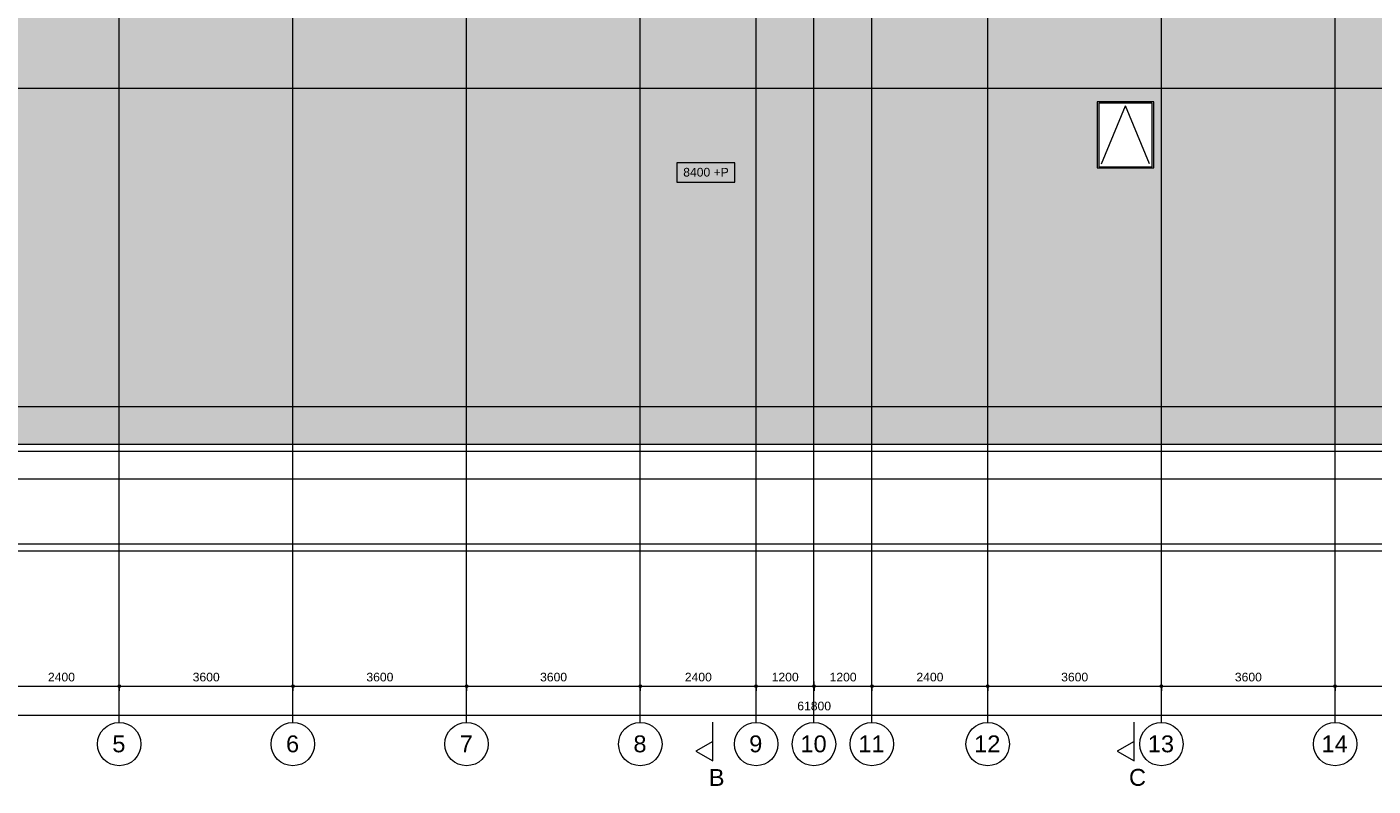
# Model space of a CAD drawing. Header units: millimetres. Extents: x -2716 to 106846, y 3237 to 43386.
# Tile 5 of 12: x 24587 to 52487, y 3628 to 19372. Entities that reach past the tile are written whole.
import ezdxf

# ---------------------------------------------------------------- set-up
doc = ezdxf.new("R2010")
doc.units = ezdxf.units.MM
for name, pattern in [('THO_hartlijn', [8, 5, -1, 1, -1]), ('THO_hidden', [6, 3, -3]), ('THO_stramienlijn', [20, 17, -1.5, 0, -1.5])]:
    doc.linetypes.add(name, pattern=pattern)
for name, color, linetype, lineweight in [('A-ANNO-DIMS', 7, 'Continuous', 13), ('A-ANNO-DIMS-100', 7, 'Continuous', 13), ('A-GENM', 7, 'Continuous', 13), ('A-GLAZ', 7, 'Continuous', 13), ('A-ROOF-PATT', 7, 'Continuous', 13), ('G-ANNO-DIMS', 7, 'Continuous', 13), ('I-WALL', 7, 'Continuous', 18), ('S-GRID', 7, 'Continuous', 13), ('S-GRID-IDEN', 7, 'Continuous', 13)]:
    doc.layers.add(name, color=color, linetype=linetype, lineweight=lineweight)
doc.layers.add('A-DETL-MBND', color=9, linetype='Continuous', lineweight=13, true_color=0x808080)
doc.layers.add('G-ANNO-SYMB', color=7, linetype='THO_hidden', lineweight=13, true_color=0xff8040)
doc.styles.add('Arial', font='arial.ttf', dxfattribs={"height": 350})
doc.styles.add('Arial_1', font='arial.ttf', dxfattribs={"height": 180})
doc.dimstyles.new('THO_18_-_transparant', dxfattribs={"dimscale": 304.8, "dimtxt": 0.602515, "dimasz": 0.164042, "dimexe": 0.328084, "dimexo": 0.0625, "dimgap": 0.147638, "dimtad": 1, "dimdec": 3, "dimlfac": 304.8, "dimrnd": 0.001, "dimdsep": 46, "dimtxsty": 'Arial_1', "dimblk1": 'DOTBLANK', "dimblk2": 'DOTBLANK', "dimsah": 1, "dimcen": 0.09, "dimdle": 0.164042, "dimazin": 0, "dimtfac": 1, "dimtdec": 4, "dimtix": 1, "dimtmove": 0, "dimatfit": 3, "dimfxl": 0.001076, "dimfxlon": 1, "dimtvp": 1, "dimtolj": 1, "dimtzin": 0, "dimarcsym": 2})

# ---------------------------------------------------------------- blocks, each defined once
blk = doc.blocks.new('NLRS_37_GM_UN_symbool bewegingskarakteristiek-WPB_gen_BCB - symbool bewegingskarakteristiek-2443060-02 dak _plotview_')
at = {"layer": 'A-GENM'}
for p in [(-500, 1200), (500, 1200)]:
    blk.add_line(p, (0, 0), dxfattribs=at)
blk = doc.blocks.new('Section - Horizontaal links-23535-02 dak _plotview_')
at = {"layer": 'G-ANNO-SYMB', "color": 7, "linetype": 'Continuous'}
for p, q in [((2, 3.5), (0, 0)), ((4, 0), (2, 3.5)), ((0, 0), (4, 0))]:
    blk.add_line(p, q, dxfattribs=at)
at = {"layer": 'G-ANNO-SYMB', "color": 7, "linetype": 'Continuous', "lineweight": 18}
blk.add_line((0, 0), (8, 0), dxfattribs=at)
blk = doc.blocks.new('DIMBLOCK4-02 dak _plotview_')
at = {"layer": 'A-ANNO-DIMS-100'}
for p, q in [((24100, 5700), (24100, 5800)), ((24100, 5700), (26500, 5700)), ((24100, 5700), (24100, 5600)), ((26500, 5700), (26500, 5800)), ((26500, 5700), (26500, 5600))]:
    blk.add_line(p, q, dxfattribs=at)
for centre in [(24100, 5700), (26500, 5700)]:
    blk.add_circle(centre, 25, dxfattribs=at)
at = {"layer": 'A-ANNO-DIMS-100', "color": 0, "insert": (25023, 5979), "char_height": 180, "width": 664.52, "attachment_point": 1, "line_spacing_factor": 0.941778, "style": 'Arial_1'}
blk.add_mtext('2400', dxfattribs=at)
blk = doc.blocks.new('_DotBlank')
at = {"color": 0, "linetype": 'ByBlock', "lineweight": -2}
blk.add_line((-0.5, 0), (-1, 0), dxfattribs=at)
blk.add_circle((0, 0), 0.5, dxfattribs=at)
blk = doc.blocks.new('DIMBLOCK5-02 dak _plotview_')
at = {"layer": 'A-ANNO-DIMS-100'}
for p, q in [((26500, 5700), (26500, 5800)), ((26500, 5700), (30100, 5700)), ((26500, 5700), (26500, 5600)), ((30100, 5700), (30100, 5800)), ((30100, 5700), (30100, 5600))]:
    blk.add_line(p, q, dxfattribs=at)
for centre in [(26500, 5700), (30100, 5700)]:
    blk.add_circle(centre, 25, dxfattribs=at)
at = {"layer": 'A-ANNO-DIMS-100', "color": 0, "insert": (28023, 5979), "char_height": 180, "width": 664.52, "attachment_point": 1, "line_spacing_factor": 0.941778, "style": 'Arial_1'}
blk.add_mtext('3600', dxfattribs=at)
blk = doc.blocks.new('DIMBLOCK6-02 dak _plotview_')
at = {"layer": 'A-ANNO-DIMS-100'}
for p, q in [((30100, 5700), (30100, 5800)), ((30100, 5700), (33700, 5700)), ((30100, 5700), (30100, 5600)), ((33700, 5700), (33700, 5800)), ((33700, 5700), (33700, 5600))]:
    blk.add_line(p, q, dxfattribs=at)
for centre in [(30100, 5700), (33700, 5700)]:
    blk.add_circle(centre, 25, dxfattribs=at)
at = {"layer": 'A-ANNO-DIMS-100', "color": 0, "insert": (31623, 5979), "char_height": 180, "width": 664.52, "attachment_point": 1, "line_spacing_factor": 0.941778, "style": 'Arial_1'}
blk.add_mtext('3600', dxfattribs=at)
blk = doc.blocks.new('DIMBLOCK7-02 dak _plotview_')
at = {"layer": 'A-ANNO-DIMS-100'}
for p, q in [((33700, 5700), (33700, 5800)), ((33700, 5700), (37300, 5700)), ((33700, 5700), (33700, 5600)), ((37300, 5700), (37300, 5800)), ((37300, 5700), (37300, 5600))]:
    blk.add_line(p, q, dxfattribs=at)
for centre in [(33700, 5700), (37300, 5700)]:
    blk.add_circle(centre, 25, dxfattribs=at)
at = {"layer": 'A-ANNO-DIMS-100', "color": 0, "insert": (35223, 5979), "char_height": 180, "width": 664.52, "attachment_point": 1, "line_spacing_factor": 0.941778, "style": 'Arial_1'}
blk.add_mtext('3600', dxfattribs=at)
blk = doc.blocks.new('DIMBLOCK8-02 dak _plotview_')
at = {"layer": 'A-ANNO-DIMS-100'}
for p, q in [((37300, 5700), (37300, 5800)), ((37300, 5700), (39700, 5700)), ((37300, 5700), (37300, 5600)), ((39700, 5700), (39700, 5800)), ((39700, 5700), (39700, 5600))]:
    blk.add_line(p, q, dxfattribs=at)
for centre in [(37300, 5700), (39700, 5700)]:
    blk.add_circle(centre, 25, dxfattribs=at)
at = {"layer": 'A-ANNO-DIMS-100', "color": 0, "insert": (38223, 5979), "char_height": 180, "width": 664.52, "attachment_point": 1, "line_spacing_factor": 0.941778, "style": 'Arial_1'}
blk.add_mtext('2400', dxfattribs=at)
blk = doc.blocks.new('DIMBLOCK9-02 dak _plotview_')
at = {"layer": 'A-ANNO-DIMS-100'}
for p, q in [((39700, 5700), (39700, 5800)), ((39700, 5700), (40900, 5700)), ((39700, 5700), (39700, 5600)), ((40900, 5700), (40900, 5800)), ((40900, 5700), (40900, 5600))]:
    blk.add_line(p, q, dxfattribs=at)
for centre in [(39700, 5700), (40900, 5700)]:
    blk.add_circle(centre, 25, dxfattribs=at)
at = {"layer": 'A-ANNO-DIMS-100', "color": 0, "insert": (40023, 5979), "char_height": 180, "width": 664.52, "attachment_point": 1, "line_spacing_factor": 0.941778, "style": 'Arial_1'}
blk.add_mtext('1200', dxfattribs=at)
blk = doc.blocks.new('DIMBLOCK10-02 dak _plotview_')
at = {"layer": 'A-ANNO-DIMS-100'}
for p, q in [((40900, 5700), (40900, 5800)), ((40900, 5700), (42100, 5700)), ((40900, 5700), (40900, 5600)), ((42100, 5700), (42100, 5800)), ((42100, 5700), (42100, 5600))]:
    blk.add_line(p, q, dxfattribs=at)
for centre in [(40900, 5700), (42100, 5700)]:
    blk.add_circle(centre, 25, dxfattribs=at)
at = {"layer": 'A-ANNO-DIMS-100', "color": 0, "insert": (41223, 5979), "char_height": 180, "width": 664.52, "attachment_point": 1, "line_spacing_factor": 0.941778, "style": 'Arial_1'}
blk.add_mtext('1200', dxfattribs=at)
blk = doc.blocks.new('DIMBLOCK11-02 dak _plotview_')
at = {"layer": 'A-ANNO-DIMS-100'}
for p, q in [((42100, 5700), (42100, 5800)), ((42100, 5700), (44500, 5700)), ((42100, 5700), (42100, 5600)), ((44500, 5700), (44500, 5800)), ((44500, 5700), (44500, 5600))]:
    blk.add_line(p, q, dxfattribs=at)
for centre in [(42100, 5700), (44500, 5700)]:
    blk.add_circle(centre, 25, dxfattribs=at)
at = {"layer": 'A-ANNO-DIMS-100', "color": 0, "insert": (43023, 5979), "char_height": 180, "width": 664.52, "attachment_point": 1, "line_spacing_factor": 0.941778, "style": 'Arial_1'}
blk.add_mtext('2400', dxfattribs=at)
blk = doc.blocks.new('DIMBLOCK12-02 dak _plotview_')
at = {"layer": 'A-ANNO-DIMS-100'}
for p, q in [((44500, 5700), (44500, 5800)), ((44500, 5700), (48100, 5700)), ((44500, 5700), (44500, 5600)), ((48100, 5700), (48100, 5800)), ((48100, 5700), (48100, 5600))]:
    blk.add_line(p, q, dxfattribs=at)
for centre in [(44500, 5700), (48100, 5700)]:
    blk.add_circle(centre, 25, dxfattribs=at)
at = {"layer": 'A-ANNO-DIMS-100', "color": 0, "insert": (46023, 5979), "char_height": 180, "width": 664.52, "attachment_point": 1, "line_spacing_factor": 0.941778, "style": 'Arial_1'}
blk.add_mtext('3600', dxfattribs=at)
blk = doc.blocks.new('DIMBLOCK13-02 dak _plotview_')
at = {"layer": 'A-ANNO-DIMS-100'}
for p, q in [((48100, 5700), (48100, 5800)), ((48100, 5700), (51700, 5700)), ((48100, 5700), (48100, 5600)), ((51700, 5700), (51700, 5800)), ((51700, 5700), (51700, 5600))]:
    blk.add_line(p, q, dxfattribs=at)
for centre in [(48100, 5700), (51700, 5700)]:
    blk.add_circle(centre, 25, dxfattribs=at)
at = {"layer": 'A-ANNO-DIMS-100', "color": 0, "insert": (49623, 5979), "char_height": 180, "width": 664.52, "attachment_point": 1, "line_spacing_factor": 0.941778, "style": 'Arial_1'}
blk.add_mtext('3600', dxfattribs=at)
blk = doc.blocks.new('DIMBLOCK14-02 dak _plotview_')
at = {"layer": 'A-ANNO-DIMS-100'}
for p, q in [((51700, 5700), (51700, 5800)), ((51700, 5700), (55300, 5700)), ((51700, 5700), (51700, 5600)), ((55300, 5700), (55300, 5800)), ((55300, 5700), (55300, 5600))]:
    blk.add_line(p, q, dxfattribs=at)
for centre in [(51700, 5700), (55300, 5700)]:
    blk.add_circle(centre, 25, dxfattribs=at)
at = {"layer": 'A-ANNO-DIMS-100', "color": 0, "insert": (53223, 5979), "char_height": 180, "width": 664.52, "attachment_point": 1, "line_spacing_factor": 0.941778, "style": 'Arial_1'}
blk.add_mtext('3600', dxfattribs=at)
blk = doc.blocks.new('DIMBLOCK19-02 dak _plotview_')
at = {"layer": 'A-ANNO-DIMS-100'}
for p, q in [((9950, 5100), (71850, 5100)), ((10000, 5100), (10000, 5200)), ((10000, 5100), (10000, 5000)), ((71800, 5100), (71800, 5200)), ((71800, 5100), (71800, 5000))]:
    blk.add_line(p, q, dxfattribs=at)
for centre in [(10000, 5100), (71800, 5100)]:
    blk.add_circle(centre, 25, dxfattribs=at)
at = {"layer": 'A-ANNO-DIMS-100', "color": 0, "insert": (40554, 5379), "char_height": 180, "width": 830.65, "attachment_point": 1, "line_spacing_factor": 0.941778, "style": 'Arial_1'}
blk.add_mtext('61800', dxfattribs=at)
blk = doc.blocks.new('Grid - Stramienbol 9_0mm-3500-02 dak _plotview_')
at = {"layer": 'S-GRID-IDEN'}
blk.add_circle((0, 0), 4.5, dxfattribs=at)
blk = doc.blocks.new('Spot Elevations - rectangle 1_8mm opaque-1182071-02 dak _plotview_')
at = {"layer": 'G-ANNO-DIMS', "lineweight": 18}
for p, q in [((6, 3.46), (-6, 3.46)), ((-6, 3.46), (-6, -0.54)), ((6, -0.54), (6, 3.46)), ((-6, -0.54), (6, -0.54))]:
    blk.add_line(p, q, dxfattribs=at)

msp = doc.modelspace()

# ---------------------------------------------------------------- hatches: boundary and pattern name
at = {"layer": 'A-ROOF-PATT', "true_color": 0xf0f0f0}
h = msp.add_hatch(color=7, dxfattribs=at)
h.paths.add_polyline_path([(24099.6291517, 10719.9998099), (57699.6422503, 10720.0034123), (58112.2549136, 10726.3758725), (58524.483751, 10745.4701555), (58935.9452939, 10777.2698746), (59346.2567872, 10821.7476477), (59755.0365457, 10878.8651465), (60161.9043091, 10948.573166), (60566.4815957, 11030.8117141), (60968.3920544, 11125.5101229), (61367.2618151, 11232.587181), (61762.7198358, 11351.9512911), (62154.3982487, 11483.5006519), (62541.9327017, 11627.123469), (62929.9502694, 11784.9004238), (63303.1319291, 11950.0938067), (63676.088611, 12129.1701142), (64043.4858068, 12319.7781223), (64404.9817515, 12521.7604359), (64760.2401698, 12734.9517265), (65108.9305887, 12959.1792673), (65450.7286449, 13194.2635519), (65785.3163866, 13440.0190113), (66112.3825694, 13696.2548531), (66431.6229457, 13962.7760506), (66713.6783713, 14212.0596095), (67013.9024703, 14494.3370283), (67305.2914292, 14785.7259872), (67587.568848, 15085.9500862), (67860.4669695, 15394.7245444), (68123.7269333, 15711.7564706), (68377.0990214, 16036.7451408), (68620.3428949, 16369.3822836), (68853.2278224, 16709.3523724), (69075.5328983, 17056.3329252), (69287.0472529, 17409.9948097), (69487.570252, 17770.0025563), (69676.9116873, 18136.0146758), (69854.891957, 18507.6839836), (70021.3422362, 18884.6579288), (70176.1046365, 19266.5789288), (70319.0323565, 19653.0847083), (70449.9898206, 20043.8086433), (70568.8528077, 20438.3801084), (70675.508569, 20836.4248287), (70769.8559352, 21237.5652346), (70851.8054119, 21641.4208202), (70921.2792653, 22047.608504), (70978.211595, 22455.7429924), (71022.5483974, 22865.437145), (71054.2476164, 23276.3023422), (71073.464785, 23700), (71079.6250452, 24099.9862072), (71073.2791831, 24512.0235608), (71054.2476164, 24923.6700721), (71022.5483974, 25334.5352693), (70978.211595, 25744.2294219), (70921.2792653, 26152.3639103), (70851.8054119, 26558.5515941), (70769.8559352, 26962.4071797), (70675.508569, 27363.5475856), (70568.8528077, 27761.5923059), (70442.7374544, 28177.8018889), (70319.0323565, 28546.887706), (70175.5871935, 28934.6704257), (70006.1184238, 29349.7931335), (69854.891957, 29692.2884307), (69676.9116873, 30063.9577385), (69487.570252, 30429.969858), (69287.0472529, 30789.9776046), (69075.5328983, 31143.6394891), (68844.9729333, 31502.6706946), (68620.3428949, 31830.5901307), (68377.0990214, 32163.2272735), (68123.7269333, 32488.2159437), (67860.4669695, 32805.2478699), (67587.568848, 33114.0223281), (67305.2914292, 33414.2464271), (67013.9024703, 33705.635386), (66713.6783713, 33987.9128048), (66404.9039131, 34260.8109264), (66087.8719869, 34524.0708901), (65762.8833167, 34777.4429782), (65430.2461739, 35020.6868517), (65090.276085, 35253.5717792), (64743.2955323, 35475.8768551), (64389.6336478, 35687.3912097), (64029.6259012, 35887.9142088), (63663.6137816, 36077.2556441), (63291.9444739, 36255.2359139), (62914.9705287, 36421.686193), (62522.8264834, 36580.2290195), (62146.5437492, 36719.3763133), (61755.8198142, 36850.3337774), (61361.2483491, 36969.1967645), (60963.2036288, 37075.8525258), (60562.0632229, 37170.199892), (60158.2076373, 37252.1493688), (59752.0199535, 37321.6232221), (59343.8854651, 37378.5555519), (58934.1913125, 37422.8923543), (58523.3261152, 37454.5915732), (58111.679604, 37473.62314), (57699.6422503, 37479.9726044), (24099.6291517, 37479.969002), (23687.0164884, 37473.5965418), (23274.787651, 37454.5022589), (22863.3261081, 37422.7025397), (22453.0146148, 37378.2247666), (22044.2348563, 37321.1072678), (21637.3670929, 37251.3992483), (21232.7898063, 37169.1607002), (20830.8793476, 37074.4622914), (20432.009587, 36967.3852333), (20036.5515662, 36848.0211232), (19644.8731533, 36716.4717624), (19257.3387003, 36572.8489453), (18869.3211327, 36415.0719905), (18496.1394729, 36249.8786076), (18123.182791, 36070.8023001), (17755.7855952, 35880.194292), (17394.2896505, 35678.2119784), (17039.0312322, 35465.0206878), (16690.3408133, 35240.793147), (16348.5427571, 35005.7088624), (16013.9550154, 34759.9534031), (15686.8888326, 34503.7175612), (15367.6484564, 34237.1963637), (15085.5930307, 33987.9128048), (14785.3689318, 33705.635386), (14493.9799728, 33414.2464271), (14211.702554, 33114.0223281), (13938.8044325, 32805.2478699), (13675.5444687, 32488.2159437), (13422.1723806, 32163.2272735), (13178.9285071, 31830.5901307), (12946.0435796, 31490.6200419), (12723.7385037, 31143.6394891), (12512.2241491, 30789.9776046), (12311.70115, 30429.969858), (12122.3597147, 30063.9577385), (11944.379445, 29692.2884307), (11777.9291659, 29315.3144855), (11623.1667655, 28933.3934855), (11480.2390455, 28546.887706), (11349.2815814, 28156.163771), (11230.4185943, 27761.5923059), (11123.762833, 27363.5475856), (11029.4154668, 26962.4071797), (10947.4659901, 26558.5515941), (10877.9921367, 26152.3639103), (10821.059807, 25744.2294219), (10776.7230046, 25334.5352693), (10745.0237857, 24923.6700721), (10725.8070418, 24500), (10719.6463568, 24099.9862072), (10725.9922189, 23687.9488535), (10745.0237857, 23276.3023422), (10776.7230046, 22865.437145), (10821.059807, 22455.7429924), (10877.9921367, 22047.608504), (10947.4659901, 21641.4208202), (11029.4154668, 21237.5652346), (11123.762833, 20836.4248287), (11230.4185943, 20438.3801084), (11349.2815814, 20043.8086433), (11480.2390455, 19653.0847083), (11628.5597411, 19253.2702013), (11777.9291659, 18884.6579288), (11944.379445, 18507.6839836), (12122.3597147, 18136.0146758), (12311.70115, 17770.0025563), (12512.2241491, 17409.9948097), (12723.7385037, 17056.3329252), (12959.1740014, 16690.1843194), (13178.9285071, 16369.3822836), (13422.1723806, 16036.7451408), (13675.5444687, 15711.7564706), (13938.8044325, 15394.7245444), (14211.702554, 15085.9500862), (14493.9799728, 14785.7259872), (14785.3689318, 14494.3370283), (15085.5930307, 14212.0596095), (15394.3674889, 13939.161488), (15711.3994151, 13675.9015242), (16036.3880853, 13422.5294361), (16369.0252281, 13179.2855626), (16715.9955269, 12941.9157088), (17055.9758697, 12724.0955592), (17409.6377542, 12512.5812046), (17769.6455008, 12312.0582055), (18135.6576204, 12122.7167702), (18507.3269281, 11944.7365004), (18904.9359283, 11769.9244642), (19276.4449187, 11619.7433948), (19652.7276528, 11480.596101), (20043.4515878, 11349.6386369), (20438.0230529, 11230.7756498), (20836.0677732, 11124.1198885), (21237.2081791, 11029.7725223), (21641.0637647, 10947.8230455), (22047.2514485, 10878.3491922), (22455.3859369, 10821.4168624), (22865.0800895, 10777.08006), (23275.9452868, 10745.3808411), (23687.591798, 10726.3492743), (24099.6291517, 10720.0034123)])
h.paths.add_polyline_path([(47014.4378295, 16450.3653727), (46770.9413188, 16450.3653727), (46771.289276, 17820.3653727), (47940.9413188, 17820.3653727), (47940.9413188, 16450.3653727), (47555.1447687, 16450.3653727)])
h.paths.add_polyline_path([(37399.635701, 19770), (36969.635701, 19770), (36969.635701, 28430), (44829.635701, 28430), (44829.635701, 19770), (38240.8449467, 19770)])
h.paths.add_polyline_path([(57174.635701, 22425), (55824.635701, 22425), (55824.635701, 23775), (57174.635701, 23775), (57174.635701, 22426.3696053)])
h.paths.add_polyline_path([(24624.635701, 22425), (24624.635701, 23775), (25974.635701, 23775), (25974.635701, 22425), (24628.0580994, 22425)])
h.paths.add_polyline_path([(52899.635701, 22425), (52824.635701, 22425), (52824.635701, 23775), (54174.635701, 23775), (54174.635701, 22425), (53003.635701, 22425)])
h.paths.add_polyline_path([(27624.635701, 22425), (27624.635701, 23775), (28974.635701, 23775), (28974.635701, 22425), (27673.2216385, 22425)])
h.paths.add_polyline_path([(50394.635701, 22425), (49224.635701, 22425), (49224.635701, 23775), (50574.635701, 23775), (50574.635701, 22425), (50395.635701, 22425)])
h.paths.add_polyline_path([(31224.635701, 22425), (31224.635701, 23775), (32574.635701, 23775), (32574.635701, 22425), (31253.7952526, 22425)])
h.paths.add_polyline_path([(46898.9479088, 22425), (45624.635701, 22425), (45624.635701, 23775), (46974.635701, 23775), (46974.635701, 22425), (46899.635701, 22425)])
h.paths.add_polyline_path([(34824.635701, 22425), (34824.635701, 23775), (36174.635701, 23775), (36174.635701, 22425), (34873.2216385, 22425)])
h.paths.add_polyline_path([(56995.635701, 24425), (55824.635701, 24425), (55824.635701, 25775), (57174.635701, 25775), (57174.635701, 24425), (57099.635701, 24425)])
h.paths.add_polyline_path([(24624.635701, 24425), (24624.635701, 25775), (25974.635701, 25775), (25974.635701, 24425), (24673.2216385, 24425)])
h.paths.add_polyline_path([(53994.635701, 24425), (52824.635701, 24425), (52824.635701, 25775), (54174.635701, 25775), (54174.635701, 24425), (53995.635701, 24425)])
h.paths.add_polyline_path([(27624.635701, 24425), (27624.635701, 25775), (28974.635701, 25775), (28974.635701, 24425), (27673.2216385, 24425)])
h.paths.add_polyline_path([(49403.635701, 24425), (49224.635701, 24425), (49224.635701, 25775), (50574.635701, 25775), (50574.635701, 24425), (49404.635701, 24425)])
h.paths.add_polyline_path([(31224.635701, 24425), (31224.635701, 25775), (32574.635701, 25775), (32574.635701, 24425), (31273.2216385, 24425)])
h.paths.add_polyline_path([(34824.635701, 24425), (34824.635701, 25775), (36174.635701, 25775), (36174.635701, 24425), (34873.2216385, 24425)])
h.paths.add_polyline_path([(45673.635701, 24425), (45624.635701, 24425), (45624.635701, 25775), (46974.635701, 25775), (46974.635701, 24425), (45699.635701, 24425)])

# ---------------------------------------------------------------- linework, layer by layer
at = {"layer": 'A-DETL-MBND'}
for p, q in [((16599.633136, 8649.9998099), (65199.6382661, 8649.9998099)), ((65199.6382661, 8499.9998099), (16599.633136, 8499.9998099))]:
    msp.add_line(p, q, dxfattribs=at)
at = {"layer": 'A-GLAZ'}
for p, q in [((47940.9413188, 17820.3653727), (46770.9413188, 17820.3653727)), ((46770.9413188, 17820.3653727), (46770.9413188, 16450.3653727)), ((47909.9413188, 17788.3653727), (46801.9413188, 17788.3653727)), ((46801.9413188, 17788.3653727), (46801.9413188, 16468.3653727)), ((47909.9413188, 16468.3653727), (47909.9413188, 17788.3653727)), ((47940.9413188, 16450.3653727), (47940.9413188, 17820.3653727)), ((46801.9413188, 16468.3653727), (47909.9413188, 16468.3653727)), ((46770.9413188, 16450.3653727), (47940.9413188, 16450.3653727))]:
    msp.add_line(p, q, dxfattribs=at)
at = {"layer": 'G-ANNO-SYMB', "color": 16, "linetype": 'THO_hartlijn', "lineweight": 18, "true_color": 0x800000}
for p, q in [((38800, 4150.5795014), (38800, 4550.1641383)), ((47534.7809549, 4152.676087), (47534.7809549, 4552.2607239))]:
    msp.add_line(p, q, dxfattribs=at)
at = {"layer": 'I-WALL'}
for p, q in [((24099.6291517, 10719.9998099), (57699.6422503, 10719.9998099)), ((57699.6422503, 10569.9998099), (24099.6291517, 10569.9998099))]:
    msp.add_line(p, q, dxfattribs=at)
at = {"layer": 'S-GRID', "color": 5, "linetype": 'THO_stramienlijn', "true_color": 0x0000ff}
for p, q in [((26499.635701, 4950), (26499.635701, 42050)), ((30099.635701, 4950), (30099.635701, 42050)), ((33699.635701, 4950), (33699.635701, 42050)), ((37299.635701, 4950), (37299.635701, 42050)), ((39699.635701, 4950), (39699.635701, 42050)), ((40899.635701, 4950), (40899.635701, 42050)), ((42099.635701, 4950), (42099.635701, 42050)), ((44499.635701, 4950), (44499.635701, 42050)), ((48099.635701, 4950), (48099.635701, 42050)), ((51699.635701, 4950), (51699.635701, 42050)), ((-1495.3111013, 18100), (83030.4054534, 18100)), ((-1495.3111013, 11499.9998099), (83030.4054534, 11499.9998099)), ((-1495.3111013, 10000), (83030.4054534, 10000))]:
    msp.add_line(p, q, dxfattribs=at)

# ---------------------------------------------------------------- block references
at = {"layer": 'A-GENM', "rotation": 180}
msp.add_blockref('NLRS_37_GM_UN_symbool bewegingskarakteristiek-WPB_gen_BCB - symbool bewegingskarakteristiek-2443060-02 dak _plotview_', (47355.9413188, 17735.3653727), dxfattribs=at)
at = {"layer": 'G-ANNO-DIMS', "lineweight": 18, "xscale": 99.99999999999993, "yscale": 99.99999999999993, "zscale": 99.99999999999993}
msp.add_blockref('Spot Elevations - rectangle 1_8mm opaque-1182071-02 dak _plotview_', (38659.8124329, 16206.6797535), dxfattribs=at)
at = {"layer": 'G-ANNO-SYMB', "color": 7, "linetype": 'Continuous', "xscale": 99.99999999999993, "yscale": 99.99999999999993, "zscale": 99.99999999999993}
for p, rotation in [((38800, 4150.5795014), 89.99999999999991), ((47534.7809549, 4152.676087), 89.9999999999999)]:
    msp.add_blockref('Section - Horizontaal links-23535-02 dak _plotview_', p, dxfattribs=dict(at, rotation=rotation))
at = {"layer": 'S-GRID-IDEN', "xscale": 99.99999999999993, "yscale": 99.99999999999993, "zscale": 99.99999999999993}
for p in [(26499.635701, 4500), (30099.635701, 4500), (33699.635701, 4500), (37299.635701, 4500), (39699.635701, 4500), (40899.635701, 4500), (42099.635701, 4500), (44499.635701, 4500), (48099.635701, 4500), (51699.635701, 4500)]:
    msp.add_blockref('Grid - Stramienbol 9_0mm-3500-02 dak _plotview_', p, dxfattribs=at)

# ---------------------------------------------------------------- texts
at = {"layer": 'G-ANNO-DIMS', "insert": (38189.7027811, 16448.8370954), "char_height": 180, "width": 1128.263164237, "attachment_point": 1, "line_spacing_factor": 0.941778, "style": 'Arial_1'}
msp.add_mtext('8400 +P', dxfattribs=at)
at = {"layer": 'G-ANNO-SYMB', "color": 7, "linetype": 'Continuous', "char_height": 350, "attachment_point": 1, "style": 'Arial'}
for s, insert, width in [('B', (38719.1980958, 3981.9157447), 400.84375), ('C', (47427.9790506, 3984.0123302), 432.91125)]:
    msp.add_mtext(s, dxfattribs=dict(at, insert=insert, width=width))
at = {"layer": 'S-GRID-IDEN', "char_height": 350, "attachment_point": 1, "style": 'Arial'}
for s, insert, width in [('5', (26357.0136315, 4678.7433988), 336.70875), ('6', (29957.0136315, 4678.7433988), 336.70875), ('7', (33557.0136315, 4678.7433988), 336.70875), ('8', (37157.0136315, 4678.7433988), 336.70875), ('9', (39557.0136315, 4678.7433988), 336.70875), ('10', (40618.5136315, 4678.7433988), 673.4175), ('11', (41818.5136315, 4678.7433988), 673.4175), ('12', (44218.5136315, 4678.7433988), 673.4175), ('13', (47818.5136315, 4678.7433988), 673.4175), ('14', (51418.5136315, 4678.7433988), 673.4175)]:
    msp.add_mtext(s, dxfattribs=dict(at, insert=insert, width=width))

# ---------------------------------------------------------------- dimensions: what is measured, and where the dimension line sits
at = {"layer": 'A-ANNO-DIMS'}
for base, p1, p2, override, picture, middle in [((26499.6357010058, 5699.9999999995), (24099.6357010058, 5799.9999999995), (26499.6357010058, 5799.9999999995), {"dimpost": '<>', "dimfxl": 2400}, 'DIMBLOCK4-02 dak _plotview_', (25299.6357010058, 5836.9645298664)), ((30099.6357010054, 5699.9999999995), (26499.6357010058, 5799.9999999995), (30099.6357010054, 5799.9999999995), {"dimpost": '<>', "dimfxl": 3600}, 'DIMBLOCK5-02 dak _plotview_', (28299.6357010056, 5836.9031383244)), ((33699.6357010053, 5699.9999999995), (30099.6357010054, 5799.9999999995), (33699.6357010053, 5799.9999999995), {"dimpost": '<>', "dimfxl": 3600}, 'DIMBLOCK6-02 dak _plotview_', (31899.6357010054, 5836.9031383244)), ((37299.6357010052, 5699.9999999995), (33699.6357010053, 5799.9999999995), (37299.6357010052, 5799.9999999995), {"dimpost": '<>', "dimfxl": 3600}, 'DIMBLOCK7-02 dak _plotview_', (35499.6357010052, 5836.9031383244)), ((39699.6357010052, 5699.9999999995), (37299.6357010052, 5799.9999999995), (39699.6357010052, 5799.9999999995), {"dimpost": '<>', "dimfxl": 2400}, 'DIMBLOCK8-02 dak _plotview_', (38499.6357010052, 5836.9645298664)), ((40899.635701, 5700), (39699.635701, 5800), (40899.635701, 5800), {"dimpost": '<>', "dimfxl": 1200}, 'DIMBLOCK9-02 dak _plotview_', (40299.635701, 5836.9645299)), ((42099.635701, 5700), (40899.635701, 5800), (42099.635701, 5800), {"dimpost": '<>', "dimfxl": 1200}, 'DIMBLOCK10-02 dak _plotview_', (41499.635701, 5836.9645299)), ((44499.6357010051, 5699.9999999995), (42099.6357010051, 5799.9999999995), (44499.6357010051, 5799.9999999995), {"dimpost": '<>', "dimfxl": 2400}, 'DIMBLOCK11-02 dak _plotview_', (43299.6357010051, 5836.9645298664)), ((48099.6357010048, 5699.9999999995), (44499.6357010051, 5799.9999999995), (48099.6357010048, 5799.9999999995), {"dimpost": '<>', "dimfxl": 3600}, 'DIMBLOCK12-02 dak _plotview_', (46299.6357010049, 5836.9031383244)), ((51699.6357010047, 5699.9999999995), (48099.6357010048, 5799.9999999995), (51699.6357010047, 5799.9999999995), {"dimpost": '<>', "dimfxl": 3600}, 'DIMBLOCK13-02 dak _plotview_', (49899.6357010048, 5836.9031383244)), ((55299.6357010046, 5699.9999999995), (51699.6357010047, 5799.9999999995), (55299.6357010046, 5799.9999999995), {"dimpost": '<>', "dimfxl": 3600}, 'DIMBLOCK14-02 dak _plotview_', (53499.6357010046, 5836.9031383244)), ((71799.6357010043, 5099.9999999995), (9999.6357010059, 5199.9999999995), (71799.6357010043, 5199.9999999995), {"dimpost": '<>', "dimfxl": 61800}, 'DIMBLOCK19-02 dak _plotview_', (40899.6357010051, 5236.9645298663))]:
    dim = msp.add_linear_dim(base=base, p1=p1, p2=p2, dimstyle='THO_18_-_transparant', override=override, dxfattribs=at)
    dim.commit()
    dim.dimension.update_dxf_attribs({"geometry": picture, "text_midpoint": middle})

doc.saveas('drawing.dxf')
